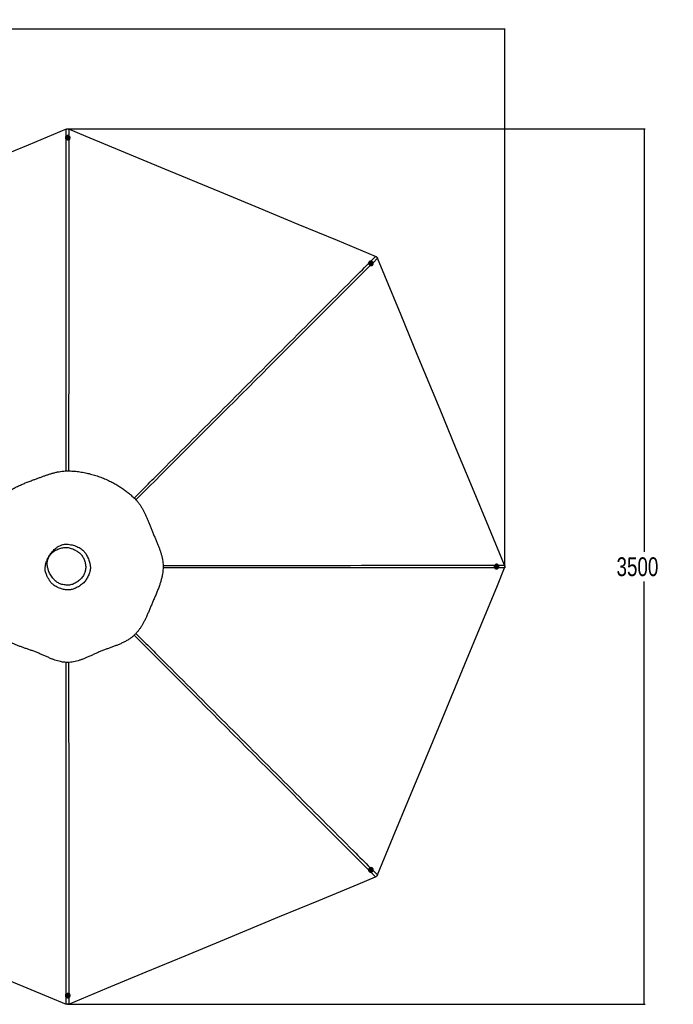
# Paper-space layout '3.5M DUO Surface Plate' of a CAD drawing. Header units: millimetres. Extents: x 20 to 26059, y 28 to 17638.
# Tile 57 of 66: x 12118 to 17347, y 9765 to 17638. Entities that reach past the tile are written whole.
import ezdxf

# ---------------------------------------------------------------- set-up
doc = ezdxf.new("R2010")
doc.units = ezdxf.units.MM
doc.layers.add('COMPONENT_GEOMETRY', color=7, linetype='Continuous')
doc.styles.add('SLDTEXTSTYLE0', font='TXT', dxfattribs={"width": 0.75})
doc.dimstyles.new('SLDDIMSTYLE0', dxfattribs={"dimtxt": 150, "dimasz": 6.604, "dimexe": 0, "dimexo": 0.0625, "dimgap": 37.5, "dimtad": 0, "dimtih": 1, "dimtoh": 1, "dimdec": 0, "dimlfac": 0.5, "dimrnd": 1e-09, "dimzin": 12, "dimdsep": 46, "dimtxsty": 'SLDTEXTSTYLE0', "dimsah": 1, "dimcen": 0.09, "dimadec": 0, "dimazin": 3, "dimtfac": 1, "dimtdec": 0, "dimtofl": 0, "dimtmove": 0, "dimatfit": 3, "dimfxl": 1, "dimfrac": 2, "dimtolj": 1, "dimtzin": 12, "dimarcsym": 0})

# ---------------------------------------------------------------- blocks, each defined once
blk = doc.blocks.new('_D_6')
at = {"layer": 'COMPONENT_GEOMETRY', "color": 7, "ltscale": 2}
for p, q in [((2197.2, 13286.2), (2197.2, 17567.6)), ((2197.2, 17561.2), (8876.8, 17561.2)), ((15999.8, 17561.2), (9320.1, 17561.2)), ((15999.8, 13309.5), (15999.8, 17567.6))]:
    blk.add_line(p, q, dxfattribs=at)
for points in [[(2197.2, 17561.2), (2203.8, 17560.2), (2203.8, 17562.2)], [(15999.8, 17561.2), (15993.1, 17562.2), (15993.1, 17560.2)]]:
    blk.add_solid(points, dxfattribs=at)
at = {"layer": 'COMPONENT_GEOMETRY', "color": 7, "ltscale": 2, "insert": (8876.8, 17635.5), "char_height": 150, "attachment_point": 1, "style": 'SLDTEXTSTYLE0'}
blk.add_mtext('6901', dxfattribs=at)
blk = doc.blocks.new('_D_7')
at = {"layer": 'COMPONENT_GEOMETRY', "color": 7, "ltscale": 2}
for p, q in [((12532.8, 16764.3), (17121, 16764.3)), ((17114.6, 16764.3), (17114.6, 13383.5)), ((17114.6, 9764.5), (17114.6, 13145.4)), ((12552.6, 9764.5), (17121, 9764.5))]:
    blk.add_line(p, q, dxfattribs=at)
for points in [[(17114.6, 16764.3), (17113.6, 16757.7), (17115.6, 16757.7)], [(17114.6, 9764.5), (17115.6, 9771.1), (17113.6, 9771.1)]]:
    blk.add_solid(points, dxfattribs=at)
at = {"layer": 'COMPONENT_GEOMETRY', "color": 7, "ltscale": 2, "insert": (16892.9, 13338.7), "char_height": 150, "attachment_point": 1, "style": 'SLDTEXTSTYLE0'}
blk.add_mtext('3500', dxfattribs=at)

psp = doc.layouts.new('3.5M DUO Surface Plate')

# ---------------------------------------------------------------- linework, layer by layer
at = {"color": 7, "linetype": 'Continuous', "lineweight": 25, "ltscale": 2}
for p, q in [((12483.91, 16695), (12483.91, 16693.59)), ((12493.2, 16695.35), (12493.21, 16695.04)), ((12499.24, 16697.56), (12501.22, 16700.17)), ((12500.72, 16694.69), (12499.24, 16697.56)), ((12499.63, 16696.81), (12500.24, 16697.61)), ((12500.24, 16697.61), (12501.22, 16698.91)), ((12504.17, 16694.43), (12500.72, 16694.69)), ((12501.22, 16700.17), (12504.67, 16699.91)), ((12501.22, 16698.91), (12501.22, 16700.17)), ((12501.22, 16698.91), (12502.95, 16698.78)), ((12502.95, 16698.78), (12504.67, 16698.65)), ((12506.15, 16697.04), (12504.17, 16694.43)), ((12504.67, 16699.91), (12506.15, 16697.04)), ((12504.67, 16698.65), (12504.67, 16699.91)), ((12504.67, 16698.65), (12505.41, 16697.22)), ((12505.41, 16697.22), (12505.77, 16696.54)), ((12512.21, 16695.13), (12512.2, 16695.43)), ((12521.51, 16693.76), (12521.51, 16695.17)), ((14915.2, 15703.52), (14914.21, 15702.52)), ((14922.02, 15697.18), (14921.8, 15696.97)), ((14926.86, 15691.39), (14927.84, 15694.46)), ((14929.11, 15688.76), (14926.86, 15691.39)), ((14927.58, 15693.66), (14928.57, 15693.8)), ((14927.84, 15694.46), (14931.08, 15694.91)), ((14928.57, 15693.8), (14930.19, 15694.02)), ((14932.35, 15689.21), (14929.11, 15688.76)), ((14930.19, 15694.02), (14931.08, 15694.91)), ((14930.19, 15694.02), (14931.32, 15692.71)), ((14931.08, 15694.91), (14933.34, 15692.29)), ((14931.32, 15692.71), (14932.45, 15691.4)), ((14931.96, 15689.86), (14931.73, 15689.13)), ((14932.45, 15691.4), (14931.96, 15689.86)), ((14933.34, 15692.29), (14932.35, 15689.21)), ((14932.45, 15691.4), (14933.34, 15692.29)), ((14935.28, 15683.57), (14935.49, 15683.79)), ((14940.88, 15676.02), (14941.87, 15677.02)), ((15933.35, 13283.23), (15931.95, 13283.23)), ((15931.95, 13245.63), (15933.35, 13245.63)), ((15932.69, 13262.95), (15932.95, 13266.4)), ((15935.3, 13260.98), (15932.69, 13262.95)), ((15932.95, 13266.4), (15935.82, 13267.88)), ((15933.66, 13273.93), (15933.35, 13273.93)), ((15933.35, 13254.93), (15933.66, 13254.93)), ((15935.48, 13261.72), (15934.79, 13261.36)), ((15935.07, 13267.5), (15935.87, 13266.9)), ((15938.17, 13262.46), (15935.3, 13260.98)), ((15936.92, 13262.46), (15935.48, 13261.72)), ((15935.82, 13267.88), (15938.43, 13265.91)), ((15935.87, 13266.9), (15937.17, 13265.91)), ((15937.05, 13264.19), (15936.92, 13262.46)), ((15936.92, 13262.46), (15938.17, 13262.46)), ((15937.17, 13265.91), (15937.05, 13264.19)), ((15937.17, 13265.91), (15938.43, 13265.91)), ((15938.43, 13265.91), (15938.17, 13262.46)), ((14914.21, 10826.34), (14915.2, 10825.34)), ((14921.8, 10831.9), (14922.02, 10831.68)), ((14927.02, 10838.01), (14929.64, 10840.26)), ((14927.47, 10834.77), (14927.02, 10838.01)), ((14928.13, 10835.17), (14927.38, 10835.4)), ((14930.55, 10833.79), (14927.47, 10834.77)), ((14929.66, 10834.68), (14928.13, 10835.17)), ((14929.64, 10840.26), (14932.72, 10839.29)), ((14930.98, 10835.81), (14929.66, 10834.68)), ((14929.66, 10834.68), (14930.55, 10833.79)), ((14933.17, 10836.05), (14930.55, 10833.79)), ((14932.29, 10836.94), (14930.98, 10835.81)), ((14931.93, 10839.54), (14932.06, 10838.56)), ((14932.06, 10838.56), (14932.29, 10836.94)), ((14932.29, 10836.94), (14933.17, 10836.05)), ((14932.72, 10839.29), (14933.17, 10836.05)), ((14935.49, 10845.07), (14935.28, 10845.29)), ((14941.87, 10851.85), (14940.88, 10852.84)), ((12483.91, 9835.27), (12483.91, 9833.86)), ((12493.21, 9833.82), (12493.2, 9833.52)), ((12499.24, 9831.82), (12501.21, 9834.43)), ((12500.73, 9828.96), (12499.24, 9831.82)), ((12499.99, 9831.65), (12499.63, 9832.34)), ((12500.73, 9830.21), (12499.99, 9831.65)), ((12500.73, 9830.21), (12500.73, 9828.96)), ((12502.46, 9830.08), (12500.73, 9830.21)), ((12504.18, 9828.7), (12500.73, 9828.96)), ((12501.21, 9834.43), (12504.66, 9834.17)), ((12504.19, 9829.95), (12502.46, 9830.08)), ((12506.15, 9831.31), (12504.18, 9828.7)), ((12504.19, 9829.95), (12504.18, 9828.7)), ((12505.17, 9831.26), (12504.19, 9829.95)), ((12504.66, 9834.17), (12506.15, 9831.31)), ((12505.76, 9832.05), (12505.17, 9831.26)), ((12512.2, 9833.43), (12512.21, 9833.74)), ((12521.51, 9833.7), (12521.51, 9835.11))]:
    psp.add_line(p, q, dxfattribs=at)
at = {"color": 8, "linetype": 'Continuous', "lineweight": 25, "ltscale": 2}
for p, q in [((12489.24, 16706.63), (12489.23, 16762.15)), ((12510.47, 16762.15), (12510.46, 16710.45)), ((14928.33, 15707.92), (14965.6, 15745.2)), ((14980.62, 15730.18), (14945.28, 15694.86)), ((15997.57, 13253.81), (15947.4, 13253.82)), ((15947.56, 13275.05), (15997.57, 13275.05)), ((14965.6, 10783.67), (14928.32, 10820.96)), ((14945.23, 10834.06), (14980.62, 10798.68)), ((12489.23, 9766.72), (12489.24, 9822.19)), ((12510.47, 9818.45), (12510.47, 9766.72))]:
    psp.add_line(p, q, dxfattribs=at)
at = {"color": 7, "linetype": 'Continuous', "lineweight": 25, "ltscale": 2, "flags": 128}
for points in [[(12489.23, 16762.15), (12184.65, 16635.98), (11870.57, 16505.89), (11556.49, 16375.79), (11242.42, 16245.7), (10802.39, 16063.43), (10488.31, 15933.34), (10174.23, 15803.24), (10035.96, 15745.97)], [(12520.98, 16699.15), (12519.76, 16702.34), (12517.89, 16705.24), (12515.44, 16707.76), (12512.49, 16709.78), (12509.17, 16711.25), (12505.6, 16712.09), (12501.92, 16712.28), (12498.27, 16711.8), (12494.8, 16710.69), (12491.62, 16708.97), (12488.87, 16706.73), (12486.65, 16704.03), (12485.05, 16700.99), (12484.13, 16697.72), (12483.92, 16694.36), (12484.44, 16691.02), (12485.65, 16687.83), (12487.52, 16684.93), (12489.98, 16682.41), (12492.92, 16680.39), (12496.24, 16678.92), (12499.81, 16678.08), (12503.49, 16677.89), (12507.14, 16678.37), (12510.62, 16679.48), (12513.79, 16681.2), (12516.54, 16683.44), (12518.76, 16686.14), (12520.36, 16689.18), (12521.28, 16692.45), (12521.49, 16695.81), (12520.98, 16699.15)], [(12503.49, 16704.06), (12500.9, 16703.93), (12498.45, 16703.16), (12496.32, 16701.82), (12494.66, 16700.01), (12493.59, 16697.85), (12493.21, 16695.51), (12493.52, 16693.16), (12494.52, 16690.97), (12496.12, 16689.12), (12498.22, 16687.72), (12500.64, 16686.9), (12503.22, 16686.71), (12505.76, 16687.16), (12508.07, 16688.22), (12509.99, 16689.81), (12511.36, 16691.82), (12512.1, 16694.09), (12512.13, 16696.46), (12511.47, 16698.75), (12510.16, 16700.79), (12508.29, 16702.43), (12506.01, 16703.55), (12503.49, 16704.06)], [(12503.09, 16701.63), (12501.25, 16701.44), (12499.62, 16700.62), (12498.47, 16699.29), (12497.96, 16697.66), (12498.17, 16695.97), (12499.07, 16694.49), (12500.52, 16693.43), (12502.3, 16692.97), (12504.15, 16693.16), (12505.77, 16693.99), (12506.92, 16695.32), (12507.43, 16696.95), (12507.22, 16698.63), (12506.32, 16700.11), (12504.87, 16701.17), (12503.09, 16701.63)], [(14965.6, 15745.2), (14661.01, 15871.36), (14346.94, 16001.46), (14032.86, 16131.55), (13718.79, 16261.65), (13278.75, 16443.91), (12964.68, 16574.01), (12650.6, 16704.1), (12510.47, 16762.15)], [(14914.21, 15702.52), (14913.75, 15702.04), (14911.75, 15699.31), (14910.36, 15696.2), (14909.63, 15692.82), (14909.58, 15689.31), (14910.23, 15685.79), (14911.54, 15682.41), (14913.47, 15679.29), (14915.94, 15676.55), (14918.85, 15674.31), (14922.1, 15672.64), (14925.56, 15671.6), (14929.1, 15671.25), (14932.57, 15671.59), (14935.85, 15672.61), (14938.82, 15674.27), (14940.88, 15676.02)], [(14944.34, 15680.23), (14945.73, 15683.34), (14946.46, 15686.72), (14946.5, 15690.24), (14945.86, 15693.75), (14944.54, 15697.14), (14942.62, 15700.25), (14940.15, 15702.99), (14937.23, 15705.24), (14933.98, 15706.91), (14930.53, 15707.94), (14926.99, 15708.29), (14923.52, 15707.95), (14920.23, 15706.93), (14917.27, 15705.27), (14914.74, 15703.04), (14912.74, 15700.31), (14911.35, 15697.2), (14910.62, 15693.82), (14910.57, 15690.3), (14911.22, 15686.79), (14912.53, 15683.4), (14914.46, 15680.29), (14916.93, 15677.55), (14919.85, 15675.3), (14923.09, 15673.63), (14926.55, 15672.6), (14930.09, 15672.25), (14933.56, 15672.59), (14936.84, 15673.61), (14939.81, 15675.27), (14942.34, 15677.5), (14944.34, 15680.23)], [(14935.44, 15696.07), (14933.52, 15697.8), (14931.25, 15698.99), (14928.79, 15699.55), (14926.33, 15699.44), (14924.05, 15698.67), (14922.12, 15697.29), (14920.68, 15695.4), (14919.84, 15693.15), (14919.66, 15690.7), (14920.16, 15688.24), (14921.29, 15685.94), (14922.98, 15683.98), (14925.09, 15682.5), (14927.48, 15681.62), (14929.96, 15681.39), (14932.35, 15681.84), (14934.48, 15682.93), (14936.18, 15684.58), (14937.33, 15686.66), (14937.84, 15689.04), (14937.68, 15691.52), (14936.86, 15693.92), (14935.44, 15696.07)], [(14933.44, 15694.63), (14932, 15695.79), (14930.27, 15696.35), (14928.51, 15696.23), (14927, 15695.43), (14925.96, 15694.09), (14925.54, 15692.41), (14925.82, 15690.64), (14926.75, 15689.05), (14928.19, 15687.88), (14929.92, 15687.32), (14931.68, 15687.44), (14933.19, 15688.24), (14934.24, 15689.58), (14934.65, 15691.27), (14934.37, 15693.04), (14933.44, 15694.63)], [(15997.57, 13275.05), (15871.4, 13579.64), (15741.31, 13893.71), (15611.21, 14207.79), (15481.12, 14521.87), (15298.85, 14961.9), (15168.76, 15275.97), (15038.66, 15590.05), (14980.62, 15730.18)], [(14980.62, 10798.68), (15106.78, 11103.27), (15236.88, 11417.35), (15366.97, 11731.42), (15497.07, 12045.5), (15679.33, 12485.53), (15809.43, 12799.61), (15939.52, 13113.68), (15997.57, 13253.81)], [(15931.95, 13283.23), (15931.22, 13283.22), (15927.88, 13282.7), (15924.69, 13281.48), (15921.78, 13279.61), (15919.27, 13277.15), (15917.24, 13274.21), (15915.77, 13270.88), (15914.93, 13267.32), (15914.74, 13263.64), (15915.21, 13259.99), (15916.33, 13256.51), (15918.05, 13253.34), (15920.3, 13250.59), (15922.99, 13248.37), (15926.04, 13246.77), (15929.31, 13245.85), (15931.95, 13245.63)], [(15937.42, 13246.17), (15940.61, 13247.38), (15943.52, 13249.26), (15946.03, 13251.71), (15948.06, 13254.66), (15949.53, 13257.98), (15950.37, 13261.55), (15950.56, 13265.23), (15950.09, 13268.88), (15948.97, 13272.36), (15947.25, 13275.53), (15945, 13278.28), (15942.31, 13280.49), (15939.26, 13282.09), (15935.99, 13283.01), (15932.62, 13283.22), (15929.28, 13282.7), (15926.09, 13281.48), (15923.19, 13279.61), (15920.67, 13277.15), (15918.64, 13274.21), (15917.18, 13270.88), (15916.33, 13267.32), (15916.15, 13263.64), (15916.62, 13259.99), (15917.73, 13256.51), (15919.45, 13253.34), (15921.7, 13250.59), (15924.4, 13248.37), (15927.44, 13246.77), (15930.71, 13245.85), (15934.08, 13245.65), (15937.42, 13246.17)], [(15942.33, 13263.66), (15942.2, 13266.24), (15941.44, 13268.69), (15940.1, 13270.82), (15938.28, 13272.48), (15936.12, 13273.54), (15933.77, 13273.93), (15931.42, 13273.61), (15929.23, 13272.61), (15927.38, 13271.01), (15925.98, 13268.91), (15925.16, 13266.49), (15924.97, 13263.91), (15925.42, 13261.37), (15926.48, 13259.06), (15928.08, 13257.14), (15930.08, 13255.77), (15932.36, 13255.04), (15934.73, 13255), (15937.02, 13255.67), (15939.06, 13256.98), (15940.7, 13258.85), (15941.82, 13261.13), (15942.33, 13263.66)], [(15939.89, 13264.05), (15939.7, 13265.89), (15938.87, 13267.51), (15937.54, 13268.66), (15935.91, 13269.17), (15934.23, 13268.95), (15932.74, 13268.05), (15931.69, 13266.6), (15931.22, 13264.82), (15931.42, 13262.98), (15932.24, 13261.36), (15933.57, 13260.21), (15935.2, 13259.7), (15936.89, 13259.91), (15938.37, 13260.81), (15939.43, 13262.26), (15939.89, 13264.05)], [(14940.88, 10852.84), (14940.31, 10853.39), (14937.58, 10855.38), (14934.47, 10856.77), (14931.09, 10857.5), (14927.57, 10857.54), (14924.05, 10856.9), (14920.67, 10855.58), (14917.55, 10853.65), (14914.81, 10851.18), (14912.57, 10848.27), (14910.9, 10845.02), (14909.87, 10841.57), (14909.52, 10838.03), (14909.86, 10834.56), (14910.88, 10831.28), (14912.54, 10828.32), (14914.21, 10826.34)], [(14918.5, 10822.8), (14921.62, 10821.41), (14925, 10820.68), (14928.52, 10820.64), (14932.03, 10821.29), (14935.42, 10822.6), (14938.54, 10824.53), (14941.27, 10827), (14943.52, 10829.91), (14945.19, 10833.16), (14946.22, 10836.62), (14946.57, 10840.15), (14946.23, 10843.62), (14945.21, 10846.9), (14943.54, 10849.86), (14941.3, 10852.39), (14938.58, 10854.39), (14935.46, 10855.78), (14932.08, 10856.51), (14928.56, 10856.55), (14925.04, 10855.9), (14921.66, 10854.59), (14918.54, 10852.66), (14915.8, 10850.19), (14913.56, 10847.27), (14911.89, 10844.03), (14910.86, 10840.57), (14910.51, 10837.04), (14910.85, 10833.56), (14911.87, 10830.28), (14913.53, 10827.32), (14915.77, 10824.8), (14918.5, 10822.8)], [(14934.34, 10831.7), (14936.08, 10833.62), (14937.27, 10835.89), (14937.83, 10838.35), (14937.71, 10840.81), (14936.94, 10843.08), (14935.55, 10845.01), (14933.66, 10846.45), (14931.41, 10847.29), (14928.96, 10847.46), (14926.5, 10846.97), (14924.2, 10845.83), (14922.24, 10844.15), (14920.76, 10842.03), (14919.88, 10839.65), (14919.65, 10837.17), (14920.1, 10834.78), (14921.19, 10832.65), (14922.84, 10830.95), (14924.93, 10829.81), (14927.31, 10829.29), (14929.79, 10829.46), (14932.19, 10830.28), (14934.34, 10831.7)], [(14932.89, 10833.69), (14934.05, 10835.13), (14934.62, 10836.86), (14934.49, 10838.61), (14933.69, 10840.12), (14932.35, 10841.17), (14930.66, 10841.58), (14928.89, 10841.3), (14927.3, 10840.37), (14926.14, 10838.93), (14925.58, 10837.2), (14925.7, 10835.44), (14926.5, 10833.93), (14927.84, 10832.89), (14929.53, 10832.48), (14931.3, 10832.76), (14932.89, 10833.69)], [(10035.96, 10782.9), (10340.54, 10656.74), (10654.62, 10526.64), (10968.7, 10396.55), (11282.77, 10266.45), (11720.95, 10084.95), (12035.03, 9954.86), (12349.1, 9824.76), (12489.23, 9766.72)], [(12510.47, 9766.72), (12815.06, 9892.88), (13129.13, 10022.98), (13443.21, 10153.07), (13757.29, 10283.17), (14197.32, 10465.43), (14511.4, 10595.53), (14825.47, 10725.62), (14965.6, 10783.67)], [(12484.44, 9829.71), (12485.66, 9826.53), (12487.54, 9823.62), (12490, 9821.11), (12492.94, 9819.08), (12496.27, 9817.62), (12499.84, 9816.78), (12503.52, 9816.59), (12507.16, 9817.06), (12510.64, 9818.17), (12513.81, 9819.89), (12516.56, 9822.14), (12518.77, 9824.83), (12520.37, 9827.87), (12521.29, 9831.14), (12521.49, 9834.51), (12520.97, 9837.85), (12519.75, 9841.03), (12517.87, 9843.94), (12515.41, 9846.45), (12512.47, 9848.48), (12509.14, 9849.94), (12505.57, 9850.78), (12501.89, 9850.97), (12498.25, 9850.5), (12494.77, 9849.38), (12491.6, 9847.67), (12488.85, 9845.42), (12486.64, 9842.72), (12485.04, 9839.69), (12484.13, 9836.42), (12483.92, 9833.05), (12484.44, 9829.71)], [(12501.94, 9824.81), (12504.52, 9824.94), (12506.97, 9825.7), (12509.1, 9827.04), (12510.76, 9828.86), (12511.82, 9831.02), (12512.2, 9833.36), (12511.88, 9835.71), (12510.88, 9837.89), (12509.27, 9839.75), (12507.18, 9841.14), (12504.75, 9841.96), (12502.17, 9842.15), (12499.63, 9841.7), (12497.32, 9840.64), (12495.41, 9839.05), (12494.04, 9837.04), (12493.31, 9834.77), (12493.28, 9832.4), (12493.94, 9830.11), (12495.26, 9828.08), (12497.13, 9826.44), (12499.41, 9825.32), (12501.94, 9824.81)], [(12502.31, 9827.23), (12504.15, 9827.42), (12505.77, 9828.25), (12506.92, 9829.58), (12507.43, 9831.21), (12507.22, 9832.89), (12506.31, 9834.38), (12504.86, 9835.43), (12503.08, 9835.9), (12501.24, 9835.7), (12499.62, 9834.88), (12498.47, 9833.55), (12497.96, 9831.92), (12498.17, 9830.23), (12499.08, 9828.75), (12500.53, 9827.7), (12502.31, 9827.23)]]:
    psp.add_lwpolyline(points, dxfattribs=at)
at = {"color": 7, "linetype": 'Continuous', "lineweight": 25, "ltscale": 4}
for centre, radius, start, end in [((12500.42, 16693.8), 16.51, 180.740885, 228.696903), ((12502.7, 16695.75), 9.52, 184.248177, 356.262292), ((12502.33, 16696.01), 2.64, 142.719382, 167.830264), ((12502.68, 16695.68), 3.11, 85.027494, 141.800494), ((12502.78, 16695.78), 3, 28.57254, 86.716231), ((12503.12, 16696.03), 2.58, 8.547781, 27.359701), ((12504.27, 16694.08), 17.24, 289.586336, 358.921533), ((14929, 15690.74), 9.52, 139.148702, 311.215299), ((14928.93, 15691.19), 2.63, 97.728979, 122.892477), ((14928.94, 15690.71), 3.11, 40.014063, 96.837926), ((14929.08, 15690.71), 3, 343.544802, 41.717828), ((14929.53, 15690.63), 2.55, 323.298994, 342.464676), ((15934.01, 13264.43), 9.52, 93.953374, 266.046626), ((15934.3, 13264), 2.57, 278.231328, 297.431148), ((15934.28, 13264.8), 2.63, 52.756706, 77.820281), ((15934.05, 13264.36), 3, 298.554884, 356.717472), ((15933.95, 13264.46), 3.1, 355.011379, 51.858341), ((14929, 10838.13), 9.52, 48.782769, 220.85323), ((14928.9, 10837.62), 2.57, 233.193867, 252.456112), ((14928.98, 10838.06), 3.01, 253.616431, 311.697807), ((14928.98, 10838.18), 3.1, 310.01071, 6.870672), ((14929.46, 10838.2), 2.62, 7.733093, 32.690429), ((12500.46, 9835.04), 16.55, 131.370963, 179.191249), ((12502.7, 9833.12), 9.52, 3.735465, 175.754067), ((12504.18, 9834.71), 17.34, 1.298652, 70.193478), ((12502.27, 9832.83), 2.57, 188.242499, 207.480717), ((12502.63, 9833.09), 3.01, 208.649337, 266.699494), ((12502.73, 9833.18), 3.1, 265.008304, 321.852759), ((12503.09, 9832.84), 2.61, 322.67863, 347.618661)]:
    psp.add_arc(centre, radius, start, end, dxfattribs=at)
at = {"color": 7, "linetype": 'Continuous', "lineweight": 25, "ltscale": 2}
for points, knots in [([(12489.23, 16762.15), (12491.49, 16762.92), (12494.56, 16763.97), (12499.35, 16764.41), (12503.36, 16764.22), (12507.33, 16763.36), (12509.63, 16762.47), (12510.47, 16762.15)], [0, 0, 0, 0, 0.3261663, 0.4447637, 0.6602891, 0.8759426, 1, 1, 1, 1]), ([(14965.6, 15745.2), (14967.74, 15744.15), (14970.66, 15742.72), (14974.36, 15739.64), (14977.06, 15736.68), (14979.25, 15733.26), (14980.25, 15731), (14980.62, 15730.18)], [0, 0, 0, 0, 0.32618295, 0.44477597, 0.66029937, 0.87594448, 1, 1, 1, 1]), ([(12244.92, 12582.35), (12254.05, 12578.7), (12272.27, 12571.43), (12298.95, 12559.7), (12325.2, 12547.93), (12351.22, 12536.42), (12375.83, 12526.18), (12399.21, 12517.43), (12421.46, 12510.27), (12442.24, 12504.94), (12461.45, 12501.35), (12478.92, 12499.23), (12496.6, 12498.35), (12516.38, 12498.8), (12538.18, 12501.04), (12561.71, 12505.43), (12584.89, 12511.49), (12607.73, 12518.9), (12630.28, 12527.37), (12654.13, 12537.26), (12679.37, 12548.47), (12706.18, 12560.74), (12733.29, 12573.04), (12760.85, 12584.96), (12788.3, 12595.8), (12815.35, 12605.85), (12841.82, 12615.41), (12868.18, 12625.01), (12894.34, 12634.92), (12920.18, 12645.47), (12945.58, 12656.99), (12970.37, 12669.81), (12993.42, 12683.73), (13014.53, 12698.79), (13033.5, 12714.82), (13050.88, 12732.4), (13066.76, 12751.15), (13081.26, 12770.92), (13094.56, 12791.55), (13106.83, 12812.88), (13118.25, 12834.8), (13129.74, 12858.76), (13141.39, 12884.8), (13153.38, 12912.95), (13165.33, 12941.63), (13177.49, 12970.57), (13190.16, 12999.91), (13202.95, 13029.56), (13215.59, 13059.61), (13227.59, 13089.74), (13237.84, 13117.92), (13246.31, 13144.23), (13253.08, 13168.6), (13258.65, 13193.28), (13262.48, 13216.25), (13264.74, 13237.35), (13265.76, 13256.44), (13265.69, 13275.5), (13264.27, 13296.56), (13261.13, 13319.51), (13256.03, 13344.11), (13249.55, 13368.27), (13241.98, 13392.03), (13233.54, 13415.45), (13223.84, 13440.17), (13212.97, 13466.28), (13201.07, 13493.88), (13189.1, 13521.56), (13177.39, 13549.25), (13166.3, 13576.71), (13155.71, 13603.42), (13145.45, 13629.12), (13135.3, 13653.73), (13125.02, 13677.32), (13114.36, 13699.99), (13103.1, 13721.8), (13091.03, 13742.73), (13077.93, 13762.74), (13063.67, 13781.72), (13045.61, 13802.23), (13023.11, 13823.61), (12996.95, 13846.6), (12969.41, 13868.45), (12940.62, 13889.21), (12910.49, 13908.9), (12879.13, 13927.42), (12844.93, 13945.58), (12807.94, 13963), (12768.1, 13979.28), (12727.35, 13993.5), (12685.77, 14005.6), (12643.43, 14015.47), (12607.63, 14021.73), (12578.72, 14025.5), (12556.88, 14027.7), (12534.93, 14029.24), (12513.04, 14030.1), (12491.43, 14030.28), (12468.77, 14028.96), (12445.2, 14026.05), (12420.7, 14021.51), (12396.6, 14015.79), (12372.75, 14009.13), (12349, 14001.68), (12325.16, 13993.62), (12301.05, 13985.04), (12276.53, 13976.09), (12251.56, 13966.95), (12224.19, 13956.94), (12194.64, 13945.93), (12163.06, 13933.61), (12131.53, 13920.46), (12104.66, 13908.16), (12082.28, 13896.95), (12064.27, 13887.22), (12046.25, 13876.64), (12028.22, 13865.04), (12010.26, 13852.21), (11992.54, 13838.04), (11976.09, 13823.09), (11961.07, 13807.62), (11947.63, 13791.66), (11935.57, 13774.36), (11924.75, 13755.96), (11915.13, 13736.61), (11906.52, 13716.46), (11898.75, 13695.61), (11891.27, 13673.05), (11883.97, 13648.74), (11876.63, 13622.63), (11869.29, 13595.79), (11861.59, 13568.41), (11853.46, 13540.84), (11845.19, 13513.35), (11836.96, 13486.04), (11828.95, 13458.91), (11821.35, 13431.91), (11814.33, 13404.96), (11808.05, 13378), (11802.72, 13350.96), (11798.54, 13323.84), (11796, 13299.32), (11794.82, 13277.56), (11794.57, 13258.59), (11795.61, 13239.73), (11797.94, 13221.09), (11801.57, 13201.21), (11806.61, 13180.22), (11812.98, 13158.17), (11820.01, 13136.46), (11827.77, 13113.96), (11836.05, 13090.56), (11844.57, 13066.08), (11852.63, 13041.45), (11859.9, 13016.66), (11866.1, 12991.89), (11871.53, 12967.47), (11877.06, 12940.54), (11882.83, 12911.52), (11889.29, 12880.75), (11896.34, 12851.41), (11904.47, 12823.36), (11913.64, 12798.01), (11923.89, 12775.3), (11935.08, 12755.18), (11947.98, 12736.4), (11962.62, 12719.22), (11978.63, 12703.59), (11996.93, 12688.54), (12017.55, 12674.34), (12040.39, 12661.13), (12064.01, 12649.42), (12088.27, 12638.87), (12113.11, 12629.16), (12138.48, 12619.98), (12164.38, 12611.02), (12190.82, 12601.98), (12217.8, 12592.59), (12235.82, 12585.79), (12244.92, 12582.35)], [0, 0, 0, 0, 0.0062079, 0.0123847, 0.0185275, 0.0246372, 0.0307136, 0.0357515, 0.0407646, 0.0457516, 0.0494761, 0.0531858, 0.0568885, 0.0606336, 0.0656625, 0.0707159, 0.0757949, 0.0808976, 0.0860264, 0.0911809, 0.0973971, 0.1036484, 0.1099362, 0.116261, 0.1226055, 0.1285507, 0.1344958, 0.140439, 0.1463799, 0.1523162, 0.1582479, 0.1641726, 0.1700884, 0.1753383, 0.1805792, 0.1857567, 0.1909068, 0.1960997, 0.2013354, 0.2066101, 0.2119258, 0.2172802, 0.2237536, 0.2302781, 0.2368554, 0.2434816, 0.2500953, 0.257012, 0.2639405, 0.2708741, 0.2778026, 0.2832351, 0.2886523, 0.294047, 0.2994131, 0.303457, 0.3074802, 0.3114793, 0.3154719, 0.3208122, 0.32617, 0.3315397, 0.3369132, 0.3422865, 0.3476539, 0.3540791, 0.3604808, 0.3668553, 0.3731968, 0.3794439, 0.385547, 0.3914459, 0.3971495, 0.4026894, 0.4080894, 0.4133727, 0.4185521, 0.423644, 0.4286621, 0.4336209, 0.4408799, 0.4482224, 0.4556009, 0.4630515, 0.4706144, 0.4783049, 0.4860229, 0.4950456, 0.5040918, 0.5131652, 0.5222698, 0.5314085, 0.540585, 0.5451896, 0.5498053, 0.5544326, 0.5590731, 0.5636265, 0.5680646, 0.5733929, 0.5787174, 0.5840504, 0.5894025, 0.5947854, 0.6002096, 0.6056867, 0.6112314, 0.6168532, 0.6225079, 0.6296062, 0.6367709, 0.6440355, 0.6514438, 0.6557602, 0.6601503, 0.6646266, 0.669204, 0.6739001, 0.6787296, 0.6836315, 0.6879634, 0.6923325, 0.6967724, 0.7013022, 0.7059222, 0.710634, 0.7154345, 0.7203229, 0.7260147, 0.7318156, 0.7377239, 0.743736, 0.7497899, 0.7558437, 0.7618906, 0.7679227, 0.7739342, 0.7799172, 0.7858631, 0.7917629, 0.7976083, 0.8033903, 0.807398, 0.8113778, 0.815348, 0.8193167, 0.8232851, 0.8282375, 0.8331799, 0.8381049, 0.843009, 0.8485831, 0.8541205, 0.8596181, 0.8650715, 0.8704441, 0.8757132, 0.8808802, 0.8878858, 0.894593, 0.9010551, 0.9073121, 0.913395, 0.9183508, 0.923216, 0.9280042, 0.9327336, 0.93743, 0.9421128, 0.9477263, 0.9533461, 0.9589832, 0.9646483, 0.9703546, 0.9761134, 0.9819397, 0.9878498, 0.9938627, 1, 1, 1, 1]), ([(12540.13, 13122.91), (12542.31, 13123.68), (12549.71, 13126.3), (12561.85, 13132.07), (12576.07, 13140.73), (12589.35, 13150.64), (12601.75, 13161.49), (12613.15, 13173.27), (12623.35, 13186.09), (12631.56, 13199.08), (12637.65, 13212.06), (12641.89, 13224.71), (12645.1, 13239.32), (12646.58, 13255.87), (12645.91, 13274.08), (12643.58, 13291.07), (12639.89, 13306.72), (12634.91, 13320.87), (12628.5, 13334.31), (12620.76, 13346.9), (12611.89, 13358.58), (12601.64, 13369.45), (12590.05, 13379.31), (12577.35, 13388.2), (12563.2, 13396.22), (12547.78, 13403.47), (12531.16, 13409.88), (12514.02, 13414.71), (12497.05, 13417.72), (12480.36, 13418.24), (12464.11, 13416.31), (12447.97, 13412.52), (12431.24, 13407.03), (12414.29, 13399.84), (12399.74, 13391.91), (12388.6, 13384.5), (12381.23, 13378.69), (12376.81, 13374.64), (12371.15, 13369.19), (12364.9, 13362.35), (12357.1, 13351.3), (12350.58, 13339.95), (12344.82, 13327.28), (12341.36, 13316.56), (12339.97, 13308.19), (12339.19, 13301.07), (12337.88, 13292.65), (12337.45, 13281.05), (12339.62, 13267.85), (12343.3, 13253.27), (12346.61, 13241.43), (12348.66, 13232.18), (12350.22, 13225.7), (12354.2, 13215.8), (12361.62, 13203.14), (12371.83, 13187.54), (12382.48, 13173.8), (12392.79, 13161.45), (12402.97, 13150.69), (12414.48, 13141.14), (12427.44, 13133.41), (12441.33, 13127.19), (12456.61, 13122.36), (12473.06, 13118.82), (12490.55, 13116.7), (12507.74, 13116.4), (12524.46, 13118.26), (12534.91, 13121.36), (12540.13, 13122.91)], [0, 0, 0, 0, 0.0072731, 0.0247051, 0.0421987, 0.0596622, 0.076813, 0.0940413, 0.111229, 0.1283245, 0.1422847, 0.1562937, 0.1702634, 0.1893065, 0.2084416, 0.2275367, 0.2432419, 0.2589881, 0.2746872, 0.2900464, 0.3054431, 0.3207942, 0.3370221, 0.3532928, 0.3695326, 0.388184, 0.4069088, 0.4255879, 0.4441763, 0.4610562, 0.4779534, 0.4955728, 0.5131996, 0.5333413, 0.5534764, 0.565309, 0.5754626, 0.5830177, 0.5841912, 0.6002019, 0.6121119, 0.6267219, 0.6413555, 0.6559041, 0.6620264, 0.6681559, 0.6785111, 0.6888281, 0.704576, 0.7204063, 0.7362401, 0.7432493, 0.7502545, 0.7572151, 0.7767595, 0.7963456, 0.8159149, 0.8314676, 0.8470213, 0.8624924, 0.8784069, 0.8943919, 0.9103342, 0.928795, 0.9472917, 0.9657282, 0.982859, 1, 1, 1, 1]), ([(12340.75, 13327.36), (12340.75, 13327.36), (12340.75, 13332.29), (12348.57, 13340.28), (12354.85, 13352.01), (12362.89, 13363.39), (12371.78, 13375.4), (12382.91, 13388.19), (12395.08, 13400.91), (12407.88, 13412.51), (12420.42, 13421.95), (12432.49, 13429.28), (12443.77, 13434.76), (12455.94, 13439.16), (12468.92, 13442.24), (12482.54, 13443.97), (12498.54, 13443.82), (12516.69, 13441.71), (12536.91, 13437.99), (12556.74, 13432.53), (12575.49, 13425.56), (12593.01, 13417.1), (12609.12, 13407.18), (12622.71, 13396.62), (12633.67, 13385.69), (12642.34, 13374.96), (12650.01, 13363.49), (12657.5, 13349.96), (12664.69, 13334.4), (12671.5, 13316.85), (12676.6, 13300.9), (12680.33, 13286.71), (12682.67, 13274.33), (12683.94, 13261.79), (12683.75, 13247.88), (12681.32, 13232.45), (12676.67, 13215.77), (12670.34, 13199.23), (12663.16, 13183.52), (12655.28, 13168.61), (12646.37, 13154.8), (12636.22, 13141.87), (12625.19, 13130.77), (12612.04, 13119.97), (12596.97, 13109.28), (12579.09, 13098.94), (12563.92, 13091.74), (12554.69, 13088.23), (12551.88, 13087.16)], [0, 0, 0, 0, 0.0000001, 0.0203888, 0.0408105, 0.0565393, 0.0775531, 0.1026763, 0.126505, 0.1503532, 0.1741364, 0.1913964, 0.2086898, 0.225929, 0.2447836, 0.2636943, 0.2825258, 0.3107706, 0.3391152, 0.3674414, 0.3956618, 0.4216712, 0.4477382, 0.4737079, 0.4926071, 0.5115975, 0.5306255, 0.5495757, 0.5754774, 0.6014129, 0.6273221, 0.6446605, 0.6620652, 0.6794049, 0.6966544, 0.7194258, 0.7437547, 0.7681555, 0.7925346, 0.8151208, 0.837809, 0.8604351, 0.8829363, 0.9023137, 0.9307193, 0.9591825, 0.9875885, 1, 1, 1, 1]), ([(12335.06, 13196.08), (12335.06, 13196.08), (12335.06, 13199.1), (12331.4, 13204.5), (12328.17, 13212.53), (12324.71, 13220.34), (12322.35, 13228.22), (12321.12, 13235.28), (12320.66, 13243.42), (12320.98, 13252.61), (12322.38, 13263.78), (12324.37, 13274.86), (12326.14, 13285.88), (12328.48, 13296.7), (12332.12, 13306.99), (12336.1, 13315.29), (12339.12, 13321.95), (12340.75, 13325.49), (12340.75, 13327.36), (12340.75, 13327.36)], [0, 0, 0, 0, 0.0000009, 0.0662523, 0.1325896, 0.1925585, 0.2526241, 0.3123722, 0.3488998, 0.4310835, 0.5135805, 0.5963959, 0.679015, 0.7584871, 0.8382814, 0.9179699, 0.9591119, 0.9999991, 1, 1, 1, 1]), ([(15997.57, 13275.05), (15998.34, 13272.8), (15999.39, 13269.72), (15999.83, 13264.93), (15999.64, 13260.92), (15998.78, 13256.96), (15997.89, 13254.65), (15997.57, 13253.81)], [0, 0, 0, 0, 0.3261704, 0.4447638, 0.6602898, 0.8759398, 1, 1, 1, 1]), ([(12551.88, 13087.16), (12547.26, 13085.61), (12538.01, 13082.5), (12523.68, 13079.45), (12508.66, 13077.85), (12493.09, 13078.3), (12477.19, 13080.57), (12461.54, 13084.24), (12444.98, 13089.31), (12427.54, 13095.67), (12409.57, 13104), (12394.28, 13113.13), (12381.95, 13122.98), (12372.22, 13132.79), (12363.51, 13143.49), (12353.67, 13157.37), (12345.32, 13175.05), (12335.06, 13188.38), (12335.06, 13196.08), (12335.06, 13196.08)], [0, 0, 0, 0, 0.0544223, 0.1089404, 0.1632623, 0.2226846, 0.2824236, 0.342399, 0.4021462, 0.4758028, 0.5495475, 0.6229961, 0.6740877, 0.7254594, 0.776964, 0.8282386, 0.9141099, 0.9999996, 1, 1, 1, 1]), ([(14980.62, 10798.68), (14980.47, 10798.33), (14979.69, 10796.51), (14977.91, 10793.38), (14974.76, 10789.49), (14970.73, 10786.21), (14967.46, 10784.45), (14965.71, 10783.71), (14965.6, 10783.67)], [0, 0, 0, 0, 0.0530517, 0.2728885, 0.4925311, 0.7380878, 0.9839519, 1, 1, 1, 1]), ([(12510.47, 9766.72), (12510.14, 9766.59), (12508.36, 9765.87), (12504.99, 9764.92), (12500.15, 9764.37), (12495.12, 9764.81), (12491.45, 9765.82), (12489.54, 9766.59), (12489.23, 9766.72)], [0, 0, 0, 0, 0.0487437, 0.2641483, 0.4793741, 0.7165261, 0.9539217, 1, 1, 1, 1])]:
    psp.add_open_spline(points, degree=3, knots=knots, dxfattribs=at)
at = {"color": 8, "linetype": 'Continuous', "lineweight": 25, "ltscale": 2}
for points, knots in [([(12490.49, 14030), (12490.31, 14149.08), (12489.76, 14502.18), (12489.47, 15323.42), (12489.31, 16088.39), (12489.25, 16619.31), (12489.24, 16682.12)], [0, 0, 0, 0, 0.1347223, 0.3994656, 0.9289547, 1, 1, 1, 1]), ([(12510.46, 16678.3), (12510.39, 16296.9), (12510.26, 15503.52), (12510.17, 14620.71), (12509.36, 14119.4), (12509.21, 14030)], [0, 0, 0, 0, 0.4320372, 0.8987052, 1, 1, 1, 1]), ([(13034.46, 13812.27), (13118.57, 13896.65), (13367.9, 14146.75), (13948.44, 14727.7), (14489.52, 15269.02), (14865.19, 15644.76), (14909.88, 15689.47)], [0, 0, 0, 0, 0.1347121, 0.399318, 0.9285324, 1, 1, 1, 1]), ([(14922.95, 15672.53), (14652.67, 15402.34), (14091.02, 14840.89), (13466.21, 14216.19), (13111.18, 13862.32), (13047.88, 13799.22)], [0, 0, 0, 0, 0.4325458, 0.8988276, 1, 1, 1, 1]), ([(13265.5, 13273.79), (13384.56, 13273.98), (13737.63, 13274.52), (14558.84, 13274.81), (15323.88, 13274.98), (15854.88, 13275.04), (15917.76, 13275.04)], [0, 0, 0, 0, 0.134684, 0.3994137, 0.9288755, 1, 1, 1, 1]), ([(15917.92, 13253.83), (15535.12, 13253.89), (14740.34, 13254.03), (13856.17, 13254.11), (13354.89, 13254.93), (13265.51, 13255.07)], [0, 0, 0, 0, 0.43295051, 0.89889628, 1, 1, 1, 1]), ([(14909.9, 10839.38), (14639.06, 11110.31), (14076.96, 11672.61), (13451.6, 12298.09), (13097.71, 12653.13), (13034.6, 12716.45)], [0, 0, 0, 0, 0.433128, 0.8989136, 1, 1, 1, 1]), ([(13047.79, 12729.73), (13132.13, 12645.65), (13382.2, 12396.35), (13963.12, 11815.85), (14503.81, 11275.38), (14878.94, 10900.34), (14923.02, 10856.27)], [0, 0, 0, 0, 0.1348027, 0.3996854, 0.9294537, 1, 1, 1, 1]), ([(12489.25, 9846.8), (12489.31, 10229.46), (12489.45, 11024.09), (12489.53, 11908.15), (12490.35, 12409.46), (12490.49, 12498.86)], [0, 0, 0, 0, 0.4328425, 0.8988499, 1, 1, 1, 1]), ([(12509.21, 12498.84), (12509.4, 12379.77), (12509.95, 12026.68), (12510.23, 11205.44), (12510.4, 10441.73), (12510.46, 9912.06), (12510.46, 9850.51)], [0, 0, 0, 0, 0.1349061, 0.4000285, 0.930276, 1, 1, 1, 1])]:
    psp.add_open_spline(points, degree=3, knots=knots, dxfattribs=at)
at = {"layer": 'COMPONENT_GEOMETRY', "color": 7, "ltscale": 2}
for p, q in [((12499.85, 16764.33), (12530.21, 16764.33)), ((15999.75, 13264.43), (15999.75, 13306.95)), ((12499.85, 9764.53), (12550.07, 9764.53))]:
    psp.add_line(p, q, dxfattribs=at)

# ---------------------------------------------------------------- dimensions: what is measured, and where the dimension line sits
dim = psp.add_linear_dim(base=(2197.17, 17561.21), p1=(15999.75, 13306.95), p2=(2197.17, 13283.7), dimstyle='SLDDIMSTYLE0', dxfattribs=at)
dim.commit()
dim.dimension.update_dxf_attribs({"geometry": '_D_6', "text_midpoint": (9098.46, 17561.21), "dimtype": 160})
dim = psp.add_linear_dim(base=(17114.61, 16764.33), p1=(12550.07, 9764.53), p2=(12530.21, 16764.33), angle=90, dimstyle='SLDDIMSTYLE0', dxfattribs=at)
dim.commit()
dim.dimension.update_dxf_attribs({"geometry": '_D_7', "text_midpoint": (17114.61, 13264.43), "dimtype": 160})

doc.saveas('drawing.dxf')
